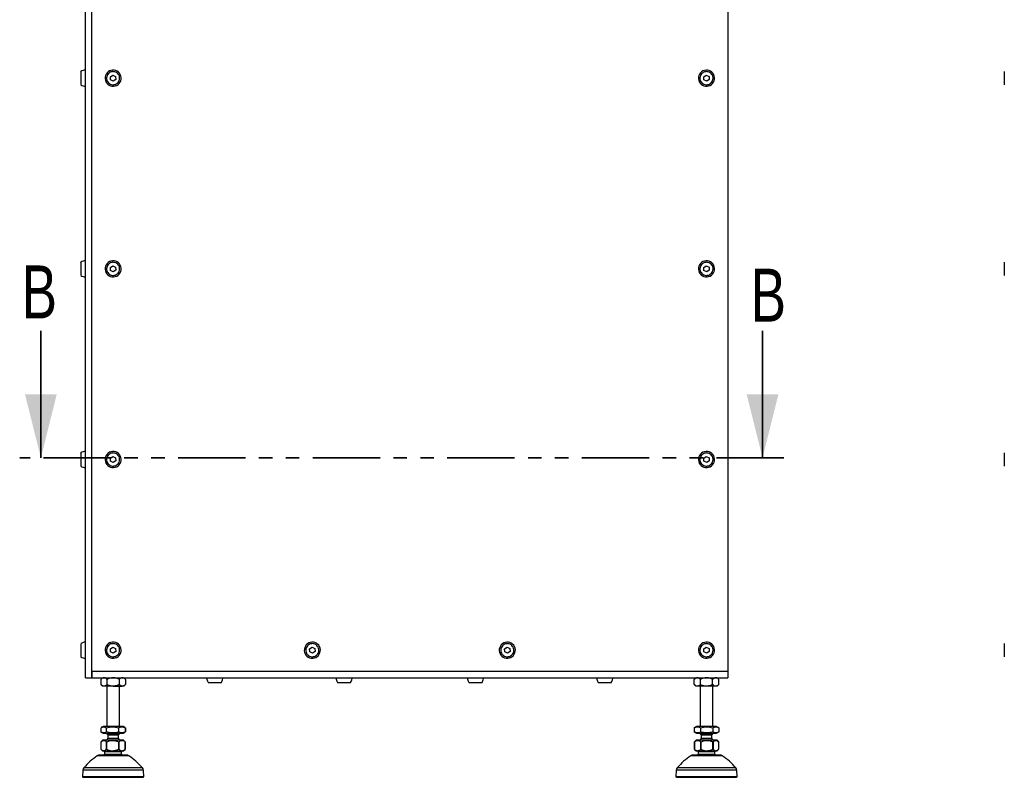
# Model space of a CAD drawing. Header units: millimetres. Extents: x 5 to 594, y 5 to 415.
# Tile 8 of 42: x 140 to 233, y 129 to 200. Entities that reach past the tile are written whole.
import ezdxf

# ---------------------------------------------------------------- set-up
doc = ezdxf.new("R2010")
doc.units = ezdxf.units.MM
doc.linetypes.add('PHANTOM', pattern=[12.7, 6.35, -1.27, 1.27, -1.27, 1.27, -1.27])
doc.layers.add('TRAIT-FORT', color=4, linetype='Continuous', lineweight=25)
doc.styles.add('SLDTEXTSTYLE0', font='TXT', dxfattribs={"width": 0.75})

msp = doc.modelspace()

# ---------------------------------------------------------------- linework, layer by layer
at = {"color": 7, "linetype": 'Continuous', "lineweight": 35}
for p, q in [((141.6975, 170.672), (141.6975, 158.672)), ((209.8014, 170.672), (209.8014, 158.672))]:
    msp.add_line(p, q, dxfattribs=at)
at = {"color": 7, "linetype": 'PHANTOM', "lineweight": 35}
msp.add_line((211.8014, 158.672), (139.6975, 158.672), dxfattribs=at)
at = {"color": 7, "linetype": 'Continuous', "lineweight": 35}
for points in [[(141.6975, 158.672), (143.1975, 164.672), (140.1975, 164.672)], [(209.8014, 158.672), (211.3014, 164.672), (208.3014, 164.672)]]:
    msp.add_solid(points, dxfattribs=at)
at = {"layer": 'TRAIT-FORT', "color": 4, "linetype": 'Continuous', "lineweight": 25}
for p, q in [((145.9129, 137.9121), (145.9129, 271.1121)), ((146.5129, 137.9121), (146.5129, 271.1121)), ((146.5129, 138.5121), (146.5129, 270.5121)), ((206.5129, 270.5121), (206.5129, 138.5121)), ((148.2542, 194.6403), (148.4946, 194.8002)), ((148.2725, 194.3522), (148.2542, 194.6403)), ((148.5312, 194.224), (148.2725, 194.3522)), ((148.4946, 194.8002), (148.7532, 194.672)), ((148.7715, 194.3839), (148.5312, 194.224)), ((148.7532, 194.672), (148.7715, 194.3839)), ((204.2542, 194.6403), (204.4946, 194.8002)), ((204.2725, 194.3522), (204.2542, 194.6403)), ((204.5312, 194.224), (204.2725, 194.3522)), ((204.4946, 194.8002), (204.7532, 194.672)), ((204.7715, 194.3839), (204.5312, 194.224)), ((204.7532, 194.672), (204.7715, 194.3839)), ((148.2542, 176.6403), (148.4946, 176.8002)), ((148.2725, 176.3522), (148.2542, 176.6403)), ((148.4946, 176.8002), (148.7532, 176.672)), ((148.7532, 176.672), (148.7715, 176.3839)), ((204.2542, 176.6403), (204.4946, 176.8002)), ((204.2725, 176.3522), (204.2542, 176.6403)), ((204.4946, 176.8002), (204.7532, 176.672)), ((204.7532, 176.672), (204.7715, 176.3839)), ((148.5312, 176.224), (148.2725, 176.3522)), ((148.7715, 176.3839), (148.5312, 176.224)), ((204.5312, 176.224), (204.2725, 176.3522)), ((204.7715, 176.3839), (204.5312, 176.224)), ((148.2542, 158.6403), (148.4946, 158.8002)), ((148.2725, 158.3522), (148.2542, 158.6403)), ((148.5312, 158.224), (148.2725, 158.3522)), ((148.4946, 158.8002), (148.7532, 158.672)), ((148.7715, 158.3839), (148.5312, 158.224)), ((148.7532, 158.672), (148.7715, 158.3839)), ((204.2542, 158.6403), (204.4946, 158.8002)), ((204.2725, 158.3522), (204.2542, 158.6403)), ((204.5312, 158.224), (204.2725, 158.3522)), ((204.4946, 158.8002), (204.7532, 158.672)), ((204.7715, 158.3839), (204.5312, 158.224)), ((204.7532, 158.672), (204.7715, 158.3839)), ((148.2542, 140.6403), (148.4946, 140.8002)), ((148.2725, 140.3522), (148.2542, 140.6403)), ((148.5312, 140.224), (148.2725, 140.3522)), ((148.4946, 140.8002), (148.7532, 140.672)), ((148.7715, 140.3839), (148.5312, 140.224)), ((148.7532, 140.672), (148.7715, 140.3839)), ((167.0542, 140.6403), (167.2946, 140.8002)), ((167.0725, 140.3522), (167.0542, 140.6403)), ((167.3312, 140.224), (167.0725, 140.3522)), ((167.2946, 140.8002), (167.5532, 140.672)), ((167.5715, 140.3839), (167.3312, 140.224)), ((167.5532, 140.672), (167.5715, 140.3839)), ((185.4542, 140.6403), (185.6946, 140.8002)), ((185.4725, 140.3522), (185.4542, 140.6403)), ((185.7312, 140.224), (185.4725, 140.3522)), ((185.6946, 140.8002), (185.9532, 140.672)), ((185.9715, 140.3839), (185.7312, 140.224)), ((185.9532, 140.672), (185.9715, 140.3839)), ((204.2542, 140.6403), (204.4946, 140.8002)), ((204.2725, 140.3522), (204.2542, 140.6403)), ((204.5312, 140.224), (204.2725, 140.3522)), ((204.4946, 140.8002), (204.7532, 140.672)), ((204.7715, 140.3839), (204.5312, 140.224)), ((204.7532, 140.672), (204.7715, 140.3839)), ((206.5129, 138.5121), (146.5129, 138.5121)), ((146.5129, 138.5121), (146.5129, 137.9121)), ((206.5129, 138.5121), (206.5129, 137.9121)), ((145.9129, 137.9121), (146.5129, 137.9121)), ((146.5129, 137.9121), (206.5129, 137.9121)), ((147.5129, 137.9121), (147.3582, 137.7574)), ((147.3582, 137.7574), (147.3582, 137.2668)), ((147.9355, 137.7574), (147.9355, 137.2668)), ((149.0902, 137.7574), (149.0902, 137.2668)), ((149.6676, 137.7574), (149.5129, 137.9121)), ((149.6676, 137.7574), (149.6676, 137.2668)), ((203.5129, 137.9121), (203.3582, 137.7574)), ((203.3582, 137.2668), (203.3582, 137.7574)), ((203.9355, 137.2668), (203.9355, 137.7574)), ((205.0902, 137.2668), (205.0902, 137.7574)), ((205.6676, 137.7574), (205.5129, 137.9121)), ((205.6676, 137.2668), (205.6676, 137.7574)), ((147.3582, 137.2668), (147.5129, 137.1121)), ((147.6468, 137.1121), (147.5129, 137.1121)), ((148.5129, 137.1121), (147.6468, 137.1121)), ((147.9129, 137.1121), (147.9129, 133.3121)), ((148.5129, 137.1121), (149.3789, 137.1121)), ((149.1129, 133.3121), (149.1129, 137.1121)), ((149.5129, 137.1121), (149.3789, 137.1121)), ((149.5129, 137.1121), (149.6676, 137.2668)), ((157.4973, 137.4721), (158.7319, 137.4721)), ((169.6973, 137.4721), (170.9319, 137.4721)), ((182.0973, 137.4721), (183.3319, 137.4721)), ((194.2973, 137.4721), (195.5319, 137.4721)), ((203.3582, 137.2668), (203.5129, 137.1121)), ((203.6468, 137.1121), (203.5129, 137.1121)), ((204.5129, 137.1121), (203.6468, 137.1121)), ((203.9129, 137.1121), (203.9129, 133.3121)), ((205.3789, 137.1121), (204.5129, 137.1121)), ((205.1129, 133.3121), (205.1129, 137.1121)), ((205.5129, 137.1121), (205.3789, 137.1121)), ((205.5129, 137.1121), (205.6676, 137.2668)), ((147.3582, 133.1939), (147.3582, 132.7903)), ((147.3612, 133.1939), (147.3612, 132.7903)), ((147.5629, 133.3121), (147.3964, 133.216)), ((149.2987, 133.3121), (147.5629, 133.3121)), ((147.864, 133.1939), (147.864, 132.7903)), ((149.0157, 133.1939), (149.0157, 132.7903)), ((149.4629, 133.3121), (149.2987, 133.3121)), ((149.6293, 133.216), (149.4629, 133.3121)), ((149.6645, 133.1939), (149.6242, 133.2072)), ((149.6645, 133.1939), (149.6645, 132.7903)), ((149.6675, 133.1939), (149.6675, 132.7903)), ((203.5629, 133.3121), (203.3525, 133.1907)), ((203.3582, 133.1939), (203.3582, 132.7903)), ((204.5242, 133.3121), (203.5629, 133.3121)), ((203.9474, 133.1939), (203.9474, 132.7903)), ((205.4629, 133.3121), (204.5242, 133.3121)), ((205.1021, 133.1939), (205.1021, 132.7903)), ((205.6607, 133.1979), (205.4629, 133.3121)), ((205.6675, 133.1939), (205.6675, 132.7903)), ((147.3649, 132.7864), (147.3975, 132.7676)), ((147.5229, 132.0121), (147.3848, 131.8741)), ((147.3975, 132.7676), (147.5629, 132.6721)), ((149.5029, 132.0121), (147.5229, 132.0121)), ((147.5629, 132.6721), (149.4629, 132.6721)), ((147.9129, 132.6721), (147.9129, 132.6121)), ((147.9129, 132.6121), (148.0129, 132.5121)), ((147.9129, 132.6121), (149.1129, 132.6121)), ((148.0129, 132.5121), (148.0129, 132.2121)), ((148.0129, 132.5121), (148.0696, 132.5121)), ((148.0129, 132.2121), (148.0696, 132.2121)), ((148.0696, 132.5121), (149.0129, 132.5121)), ((148.0696, 132.2121), (149.0129, 132.2121)), ((149.0129, 132.5121), (149.1129, 132.6121)), ((149.0129, 132.2121), (149.0129, 132.5121)), ((149.1129, 132.6121), (149.1129, 132.6721)), ((149.4629, 132.6721), (149.6283, 132.7676)), ((149.6409, 131.8741), (149.5029, 132.0121)), ((149.624, 132.7749), (149.6645, 132.7903)), ((203.3649, 132.7864), (203.5629, 132.6721)), ((203.5229, 132.0121), (203.3848, 131.8741)), ((205.3905, 132.0121), (203.5229, 132.0121)), ((203.5629, 132.6721), (205.4629, 132.6721)), ((203.9129, 132.6721), (203.9129, 132.6121)), ((203.9129, 132.6121), (204.0129, 132.5121)), ((203.9129, 132.6121), (205.0447, 132.6121)), ((204.0129, 132.5121), (204.0129, 132.2121)), ((204.0129, 132.5121), (205.0129, 132.5121)), ((204.0129, 132.2121), (205.0129, 132.2121)), ((205.0129, 132.5121), (205.1129, 132.6121)), ((205.0129, 132.2121), (205.0129, 132.5121)), ((205.0447, 132.6121), (205.1129, 132.6121)), ((205.1129, 132.6121), (205.1129, 132.6721)), ((205.5029, 132.0121), (205.3905, 132.0121)), ((205.4629, 132.6721), (205.6729, 132.7934)), ((205.6409, 131.8741), (205.5029, 132.0121)), ((147.3636, 131.8521), (147.3636, 131.1721)), ((147.3848, 131.1502), (147.5229, 131.0121)), ((147.903, 131.8521), (147.8892, 131.8521)), ((147.8892, 131.1721), (147.8892, 131.8521)), ((147.903, 131.1721), (147.8892, 131.1721)), ((147.903, 131.8521), (147.903, 131.1721)), ((149.0523, 131.8521), (149.0378, 131.8521)), ((149.0378, 131.1721), (149.0378, 131.8521)), ((149.0378, 131.1721), (149.0523, 131.1721)), ((149.0523, 131.8521), (149.0523, 131.1721)), ((149.5029, 131.0121), (149.6409, 131.1502)), ((149.6621, 131.8521), (149.6355, 131.8756)), ((149.6621, 131.1721), (149.6355, 131.1486)), ((149.6621, 131.8521), (149.6614, 131.8521)), ((149.6614, 131.1721), (149.6614, 131.8521)), ((149.6621, 131.1721), (149.6614, 131.1721)), ((149.6621, 131.8521), (149.6621, 131.1721)), ((203.3902, 131.8749), (203.3636, 131.8521)), ((203.3643, 131.8521), (203.3636, 131.8521)), ((203.3636, 131.1721), (203.3636, 131.8521)), ((203.3903, 131.148), (203.3636, 131.1721)), ((203.3643, 131.1721), (203.3636, 131.1721)), ((203.3643, 131.8521), (203.3643, 131.1721)), ((203.3848, 131.1502), (203.5229, 131.0121)), ((203.988, 131.8521), (203.9734, 131.8521)), ((203.9734, 131.1721), (203.9734, 131.8521)), ((203.9734, 131.1721), (203.988, 131.1721)), ((203.988, 131.8521), (203.988, 131.1721)), ((205.1365, 131.8521), (205.1227, 131.8521)), ((205.1227, 131.1721), (205.1227, 131.8521)), ((205.1365, 131.1721), (205.1227, 131.1721)), ((205.1365, 131.8521), (205.1365, 131.1721)), ((205.5029, 131.0121), (205.6409, 131.1502)), ((205.6621, 131.1721), (205.6621, 131.8521)), ((150.0036, 130.5552), (147.0221, 130.5552)), ((149.1492, 130.5921), (147.1379, 130.5921)), ((147.5229, 131.0121), (147.6352, 131.0121)), ((147.6352, 131.0121), (149.5029, 131.0121)), ((147.7129, 130.7121), (147.6356, 130.5921)), ((147.7129, 130.9121), (147.7129, 130.7121)), ((149.3129, 130.9121), (147.7129, 130.9121)), ((147.7129, 130.7121), (149.3129, 130.7121)), ((149.8879, 130.5921), (149.1492, 130.5921)), ((149.3129, 130.7121), (149.3129, 130.9121)), ((149.3901, 130.5921), (149.3129, 130.7121)), ((205.8344, 130.5552), (203.0221, 130.5552)), ((203.8766, 130.5921), (203.1379, 130.5921)), ((203.5229, 131.0121), (205.5029, 131.0121)), ((203.7129, 130.7121), (203.6356, 130.5921)), ((203.7129, 130.9121), (203.7129, 130.7121)), ((205.3129, 130.9121), (203.7129, 130.9121)), ((203.7129, 130.7121), (205.222, 130.7121)), ((205.8879, 130.5921), (203.8766, 130.5921)), ((205.222, 130.7121), (205.3129, 130.7121)), ((205.3129, 130.7121), (205.3129, 130.9121)), ((205.3901, 130.5921), (205.3129, 130.7121)), ((206.0036, 130.5552), (205.8344, 130.5552)), ((145.6475, 129.1724), (145.616, 128.572)), ((151.3783, 129.1724), (145.6475, 129.1724)), ((149.792, 129.4182), (145.7488, 129.4182)), ((151.2769, 129.4182), (149.792, 129.4182)), ((151.4097, 128.572), (151.3783, 129.1724)), ((201.6475, 129.1724), (201.616, 128.572)), ((207.053, 129.1724), (201.6475, 129.1724)), ((203.2338, 129.4182), (201.7488, 129.4182)), ((207.2769, 129.4182), (203.2338, 129.4182)), ((207.3783, 129.1724), (207.053, 129.1724)), ((207.4097, 128.572), (207.3783, 129.1724)), ((145.616, 128.572), (145.67, 128.5121)), ((145.9448, 128.572), (145.616, 128.572)), ((145.67, 128.5121), (145.9927, 128.5121)), ((151.4097, 128.572), (145.9448, 128.572)), ((145.9927, 128.5121), (151.3558, 128.5121)), ((151.3558, 128.5121), (151.4097, 128.572)), ((201.616, 128.572), (201.6699, 128.5121)), ((207.4097, 128.572), (201.616, 128.572)), ((201.6699, 128.5121), (207.3558, 128.5121)), ((207.3558, 128.5121), (207.4097, 128.572))]:
    msp.add_line(p, q, dxfattribs=at)
for centre, radius, start, end in [((145.9129, 194.5121), 0.76, 89.999921, 125.724449), ((148.5129, 194.5121), 0.76, 93.635738, 273.635738), ((148.5129, 194.5121), 0.76, 273.635738, 93.635738), ((204.5129, 194.5121), 0.76, 93.635738, 273.635738), ((204.5129, 194.5121), 0.76, 273.635738, 93.635738), ((145.9129, 194.5121), 0.76, 234.286824, 270.000542), ((145.9129, 176.5121), 0.76, 89.999921, 125.724449), ((148.5129, 176.5121), 0.76, 93.635738, 273.635738), ((148.5129, 176.5121), 0.76, 273.635738, 93.635738), ((204.5129, 176.5121), 0.76, 93.635738, 273.635738), ((204.5129, 176.5121), 0.76, 273.635738, 93.635738), ((145.9129, 176.5121), 0.76, 234.287961, 269.999405), ((145.9129, 158.5121), 0.76, 89.999921, 125.724449), ((148.5129, 158.5121), 0.76, 93.635738, 273.635738), ((148.5129, 158.5121), 0.76, 273.635738, 93.635738), ((204.5129, 158.5121), 0.76, 93.635738, 273.635738), ((204.5129, 158.5121), 0.76, 273.635738, 93.635738), ((145.9129, 158.5121), 0.76, 234.287846, 269.99952), ((145.9129, 140.5121), 0.76, 90.000348, 125.723324), ((148.5129, 140.5121), 0.76, 93.635738, 273.635738), ((148.5129, 140.5121), 0.76, 273.635738, 93.635738), ((167.3129, 140.5121), 0.76, 93.635738, 273.635738), ((167.3129, 140.5121), 0.76, 273.635738, 93.635738), ((185.7129, 140.5121), 0.76, 93.635738, 273.635738), ((185.7129, 140.5121), 0.76, 273.635738, 93.635738), ((204.5129, 140.5121), 0.76, 93.635738, 273.635738), ((204.5129, 140.5121), 0.76, 273.635738, 93.635738), ((145.9129, 140.5121), 0.76, 234.287393, 269.999974), ((147.8129, 132.2121), 0.2, 270, 0), ((149.2129, 132.2121), 0.2, 180, 270), ((203.8129, 132.2121), 0.2, 270, 0), ((205.2129, 132.2121), 0.2, 180, 270), ((151.4429, 124.3232), 7.6408, 125.350641, 138.178576), ((147.1379, 130.3921), 0.2, 90, 125.350641), ((147.6129, 130.9121), 0.1, 0, 90), ((149.4129, 130.9121), 0.1, 90, 180), ((149.8879, 130.3921), 0.2, 54.649359, 90), ((145.5828, 124.3232), 7.6408, 41.821424, 54.649359), ((207.4429, 124.3232), 7.6408, 125.350641, 138.178576), ((203.1379, 130.3921), 0.2, 90, 125.350641), ((203.6129, 130.9121), 0.1, 0, 90), ((205.4129, 130.9121), 0.1, 90, 180), ((205.8879, 130.3921), 0.2, 54.649359, 90), ((201.5828, 124.3232), 7.6408, 41.821424, 54.649359), ((146.0469, 129.1515), 0.4, 138.178576, 177), ((150.9788, 129.1515), 0.4, 3, 41.821424), ((202.0469, 129.1515), 0.4, 138.178576, 177), ((206.9788, 129.1515), 0.4, 3, 41.821424)]:
    msp.add_arc(centre, radius, start, end, dxfattribs=at)
for points, knots in [([(145.4729, 195.1238), (145.4729, 195.126), (145.4729, 195.1345), (145.4729, 195.077), (145.4729, 194.9573), (145.4729, 194.7828), (145.4729, 194.6252), (145.4729, 194.4649), (145.4729, 194.3034), (145.4729, 194.1174), (145.4729, 193.9785), (145.4729, 193.8999), (145.4729, 193.9003), (145.4729, 193.9004)], [0, 0, 0, 0, 0.03707434, 0.14448589, 0.25189835, 0.35930736, 0.4667212, 0.50038143, 0.60779294, 0.71520458, 0.82261779, 0.93002957, 1, 1, 1, 1]), ([(148.4736, 195.1305), (148.5435, 195.1281), (148.6835, 195.1233), (148.8754, 195.0285), (149.0261, 194.8804), (149.119, 194.6895), (149.1435, 194.4789), (149.097, 194.272), (148.9846, 194.0922), (148.8191, 193.9597), (148.6644, 193.9056), (148.5049, 193.887), (148.3419, 193.9041), (148.1504, 193.9949), (147.9996, 194.1441), (147.9068, 194.3347), (147.8822, 194.5453), (147.9287, 194.7522), (148.0411, 194.9321), (148.2066, 195.0641), (148.3612, 195.1197), (148.4519, 195.1285), (148.4736, 195.1305)], [0, 0, 0, 0, 0.0536861, 0.1073724, 0.1610592, 0.2147448, 0.268432, 0.3221179, 0.3758037, 0.4294898, 0.4831758, 0.5, 0.5536862, 0.6073725, 0.6610582, 0.7147453, 0.7684309, 0.8221168, 0.8758039, 0.92949, 0.9831761, 1, 1, 1, 1]), ([(204.4736, 195.1305), (204.5435, 195.1281), (204.6835, 195.1233), (204.8754, 195.0284), (205.0261, 194.8804), (205.119, 194.6895), (205.1435, 194.4789), (205.097, 194.272), (204.9846, 194.0922), (204.8191, 193.9597), (204.6644, 193.9056), (204.5049, 193.887), (204.3419, 193.9041), (204.1504, 193.9949), (203.9996, 194.1441), (203.9068, 194.3347), (203.8822, 194.5453), (203.9287, 194.7522), (204.0411, 194.9321), (204.2066, 195.0641), (204.3612, 195.1197), (204.4519, 195.1285), (204.4736, 195.1305)], [0, 0, 0, 0, 0.0536857, 0.1073711, 0.1610582, 0.2147442, 0.2684312, 0.3221169, 0.3758028, 0.4294889, 0.4831749, 0.4999994, 0.5536852, 0.607372, 0.6610581, 0.7147447, 0.7684304, 0.8221164, 0.8758037, 0.9294897, 0.9831758, 1, 1, 1, 1]), ([(232.6156, 195.131), (232.6156, 195.131), (232.6156, 195.1312), (232.6156, 195.0928), (232.6156, 194.9795), (232.6156, 194.8122), (232.6156, 194.6114), (232.6156, 194.3993), (232.6156, 194.2001), (232.6156, 194.0356), (232.6156, 193.9265), (232.6156, 193.8915), (232.6156, 193.8931), (232.6156, 193.8933)], [0, 0, 0, 0, 0.0202516, 0.127624, 0.234996, 0.3423679, 0.4497415, 0.557113, 0.6644867, 0.7718582, 0.8792312, 0.9866036, 1, 1, 1, 1]), ([(145.4729, 177.1238), (145.4729, 177.126), (145.4729, 177.1345), (145.4729, 177.077), (145.4729, 176.9573), (145.4729, 176.7828), (145.4729, 176.6252), (145.4729, 176.4649), (145.4729, 176.3034), (145.4729, 176.1174), (145.4729, 175.9785), (145.4729, 175.8999), (145.4729, 175.9003), (145.4729, 175.9004)], [0, 0, 0, 0, 0.0370744, 0.1444858, 0.2518998, 0.3593086, 0.4667222, 0.5003824, 0.6077937, 0.7152051, 0.8226181, 0.9300297, 1, 1, 1, 1]), ([(148.4736, 177.1305), (148.5435, 177.1281), (148.6835, 177.1233), (148.8754, 177.0284), (149.0261, 176.8804), (149.119, 176.6895), (149.1435, 176.4789), (149.097, 176.272), (148.9846, 176.0922), (148.8191, 175.9597), (148.6644, 175.9056), (148.5049, 175.887), (148.3419, 175.9041), (148.1504, 175.9949), (147.9996, 176.1441), (147.9068, 176.3347), (147.8822, 176.5453), (147.9287, 176.7522), (148.0411, 176.9321), (148.2066, 177.0641), (148.3612, 177.1197), (148.4519, 177.1285), (148.4736, 177.1305)], [0, 0, 0, 0, 0.0536861, 0.1073725, 0.1610592, 0.2147449, 0.2684306, 0.322118, 0.3758038, 0.4294899, 0.483176, 0.4999999, 0.5536861, 0.6073724, 0.6610581, 0.7147452, 0.7684308, 0.8221168, 0.8758039, 0.9294899, 0.983176, 1, 1, 1, 1]), ([(204.4736, 177.1305), (204.5435, 177.1281), (204.6835, 177.1233), (204.8754, 177.0284), (205.0261, 176.8804), (205.119, 176.6895), (205.1435, 176.4789), (205.097, 176.272), (204.9846, 176.0922), (204.8191, 175.9597), (204.6644, 175.9056), (204.5049, 175.887), (204.3419, 175.9041), (204.1504, 175.9949), (203.9996, 176.1441), (203.9068, 176.3347), (203.8822, 176.5453), (203.9287, 176.7522), (204.0411, 176.9321), (204.2066, 177.0641), (204.3612, 177.1197), (204.4519, 177.1285), (204.4736, 177.1305)], [0, 0, 0, 0, 0.0536857, 0.1073711, 0.1610583, 0.2147442, 0.2684298, 0.322117, 0.3758029, 0.429489, 0.4831751, 0.4999993, 0.5536851, 0.6073719, 0.6610579, 0.7147446, 0.7684303, 0.8221164, 0.8758036, 0.9294897, 0.9831758, 1, 1, 1, 1]), ([(232.6156, 177.131), (232.6156, 177.131), (232.6156, 177.1312), (232.6156, 177.0928), (232.6156, 176.9795), (232.6156, 176.8122), (232.6156, 176.6114), (232.6156, 176.3993), (232.6156, 176.2001), (232.6156, 176.0356), (232.6156, 175.9265), (232.6156, 175.8915), (232.6156, 175.8931), (232.6156, 175.8933)], [0, 0, 0, 0, 0.0202516, 0.127624, 0.234996, 0.3423679, 0.4497415, 0.557113, 0.6644867, 0.7718582, 0.8792312, 0.9866036, 1, 1, 1, 1]), ([(145.4729, 159.1238), (145.4729, 159.126), (145.4729, 159.1345), (145.4729, 159.077), (145.4729, 158.9573), (145.4729, 158.7828), (145.4729, 158.6252), (145.4729, 158.4649), (145.4729, 158.3034), (145.4729, 158.1174), (145.4729, 157.9785), (145.4729, 157.8999), (145.4729, 157.9003), (145.4729, 157.9004)], [0, 0, 0, 0, 0.0370745, 0.144486, 0.2519002, 0.3593091, 0.4667229, 0.5003831, 0.6077931, 0.7152046, 0.8226178, 0.9300295, 1, 1, 1, 1]), ([(148.4736, 159.1305), (148.5435, 159.1281), (148.6835, 159.1233), (148.8754, 159.0284), (149.0261, 158.8804), (149.119, 158.6895), (149.1435, 158.4789), (149.097, 158.272), (148.9846, 158.0922), (148.8191, 157.9597), (148.6644, 157.9056), (148.5049, 157.887), (148.3419, 157.9041), (148.1504, 157.9949), (147.9996, 158.1441), (147.9068, 158.3347), (147.8822, 158.5453), (147.9287, 158.7522), (148.0411, 158.9321), (148.2066, 159.0641), (148.3612, 159.1197), (148.4519, 159.1285), (148.4736, 159.1305)], [0, 0, 0, 0, 0.0536861, 0.1073724, 0.1610592, 0.2147449, 0.2684313, 0.3221172, 0.3758037, 0.4294898, 0.4831758, 0.4999999, 0.5536861, 0.6073724, 0.6610586, 0.714745, 0.7684307, 0.8221181, 0.8758039, 0.92949, 0.983176, 1, 1, 1, 1]), ([(204.4736, 159.1305), (204.5435, 159.1281), (204.6835, 159.1233), (204.8754, 159.0284), (205.0261, 158.8804), (205.119, 158.6895), (205.1435, 158.4789), (205.097, 158.272), (204.9846, 158.0922), (204.8191, 157.9597), (204.6644, 157.9056), (204.5049, 157.887), (204.3419, 157.9041), (204.1504, 157.9949), (203.9996, 158.1441), (203.9068, 158.3347), (203.8822, 158.5453), (203.9287, 158.7522), (204.0411, 158.9321), (204.2066, 159.0641), (204.3612, 159.1197), (204.4519, 159.1285), (204.4736, 159.1305)], [0, 0, 0, 0, 0.0536857, 0.1073711, 0.1610583, 0.2147442, 0.2684305, 0.3221162, 0.3758028, 0.4294889, 0.4831749, 0.4999993, 0.5536851, 0.6073719, 0.6610585, 0.7147444, 0.7684302, 0.8221177, 0.8758036, 0.9294897, 0.9831758, 1, 1, 1, 1]), ([(232.6156, 159.131), (232.6156, 159.131), (232.6156, 159.1312), (232.6156, 159.0928), (232.6156, 158.9795), (232.6156, 158.8122), (232.6156, 158.6114), (232.6156, 158.3993), (232.6156, 158.2001), (232.6156, 158.0356), (232.6156, 157.9265), (232.6156, 157.8915), (232.6156, 157.8931), (232.6156, 157.8933)], [0, 0, 0, 0, 0.0202517, 0.1276242, 0.2349963, 0.3423683, 0.4497419, 0.5571136, 0.6644859, 0.7718588, 0.879231, 0.9866035, 1, 1, 1, 1]), ([(145.4729, 141.1239), (145.4729, 141.126), (145.4729, 141.1345), (145.4729, 141.077), (145.4729, 140.9573), (145.4729, 140.7828), (145.4729, 140.6252), (145.4729, 140.4649), (145.4729, 140.3034), (145.4729, 140.1174), (145.4729, 139.9785), (145.4729, 139.8999), (145.4729, 139.9003), (145.4729, 139.9004)], [0, 0, 0, 0, 0.0370744, 0.1444859, 0.2518991, 0.3593093, 0.4667216, 0.5003818, 0.6077932, 0.7152047, 0.8226179, 0.9300295, 1, 1, 1, 1]), ([(148.4736, 141.1305), (148.5435, 141.1281), (148.6835, 141.1233), (148.8754, 141.0284), (149.0261, 140.8804), (149.119, 140.6895), (149.1435, 140.4789), (149.097, 140.272), (148.9846, 140.0922), (148.8191, 139.9597), (148.6644, 139.9056), (148.5049, 139.887), (148.3419, 139.9041), (148.1504, 139.9949), (147.9996, 140.1441), (147.9068, 140.3347), (147.8822, 140.5453), (147.9287, 140.7522), (148.0411, 140.9321), (148.2066, 141.0641), (148.3612, 141.1197), (148.4519, 141.1285), (148.4736, 141.1305)], [0, 0, 0, 0, 0.0536862, 0.1073725, 0.1610588, 0.2147452, 0.2684308, 0.3221175, 0.3758033, 0.4294899, 0.483176, 0.4999999, 0.5536862, 0.6073722, 0.6610584, 0.7147448, 0.7684312, 0.8221171, 0.8758036, 0.9294897, 0.983176, 1, 1, 1, 1]), ([(167.2736, 141.1305), (167.3435, 141.1281), (167.4835, 141.1233), (167.6754, 141.0284), (167.8261, 140.8804), (167.919, 140.6895), (167.9435, 140.4789), (167.897, 140.272), (167.7846, 140.0922), (167.6191, 139.9597), (167.4644, 139.9056), (167.3049, 139.887), (167.1419, 139.9041), (166.9504, 139.9949), (166.7996, 140.1441), (166.7068, 140.3347), (166.6822, 140.5453), (166.7287, 140.7522), (166.8411, 140.9321), (167.0066, 141.0641), (167.1612, 141.1197), (167.2519, 141.1285), (167.2736, 141.1305)], [0, 0, 0, 0, 0.0536862, 0.1073723, 0.1610587, 0.214745, 0.2684307, 0.3221173, 0.3758031, 0.4294897, 0.4831757, 0.5, 0.5536862, 0.607372, 0.6610584, 0.7147447, 0.7684311, 0.822117, 0.8758036, 0.9294895, 0.9831761, 1, 1, 1, 1]), ([(185.6736, 141.1305), (185.7435, 141.1281), (185.8835, 141.1233), (186.0754, 141.0284), (186.2261, 140.8804), (186.319, 140.6895), (186.3435, 140.4789), (186.297, 140.272), (186.1846, 140.0922), (186.0191, 139.9597), (185.8644, 139.9056), (185.7049, 139.887), (185.5419, 139.9041), (185.3504, 139.9949), (185.1996, 140.1441), (185.1068, 140.3347), (185.0822, 140.5453), (185.1287, 140.7522), (185.2411, 140.9321), (185.4066, 141.0641), (185.5612, 141.1197), (185.6519, 141.1285), (185.6736, 141.1305)], [0, 0, 0, 0, 0.0536859, 0.1073727, 0.1610588, 0.2147452, 0.2684309, 0.3221175, 0.3758035, 0.4294901, 0.4831762, 0.4999997, 0.5536864, 0.6073722, 0.6610583, 0.7147446, 0.7684311, 0.822117, 0.8758033, 0.9294894, 0.9831757, 1, 1, 1, 1]), ([(204.4736, 141.1305), (204.5435, 141.1281), (204.6835, 141.1233), (204.8754, 141.0284), (205.0261, 140.8804), (205.119, 140.6895), (205.1435, 140.4789), (205.097, 140.272), (204.9846, 140.0922), (204.8191, 139.9597), (204.6644, 139.9056), (204.5049, 139.887), (204.3419, 139.9041), (204.1504, 139.9949), (203.9996, 140.1441), (203.9068, 140.3347), (203.8822, 140.5453), (203.9287, 140.7522), (204.0411, 140.9321), (204.2066, 141.0641), (204.3612, 141.1197), (204.4519, 141.1285), (204.4736, 141.1305)], [0, 0, 0, 0, 0.0536858, 0.1073712, 0.1610579, 0.2147445, 0.26843, 0.3221165, 0.3758025, 0.429489, 0.4831751, 0.4999993, 0.5536851, 0.6073716, 0.6610582, 0.7147442, 0.7684307, 0.8221168, 0.8758034, 0.9294895, 0.9831758, 1, 1, 1, 1]), ([(232.6156, 141.131), (232.6156, 141.131), (232.6156, 141.1312), (232.6156, 141.0928), (232.6156, 140.9795), (232.6156, 140.8122), (232.6156, 140.6114), (232.6156, 140.3993), (232.6156, 140.2001), (232.6156, 140.0356), (232.6156, 139.9265), (232.6156, 139.8915), (232.6156, 139.8931), (232.6156, 139.8933)], [0, 0, 0, 0, 0.0202516, 0.127624, 0.2349969, 0.3423688, 0.4497409, 0.557114, 0.6644862, 0.771859, 0.8792311, 0.9866035, 1, 1, 1, 1]), ([(147.6468, 137.9121), (147.596, 137.9032), (147.4953, 137.8854), (147.4036, 137.7999), (147.3582, 137.7574)], [0, 0, 0, 0, 0.5039932, 1, 1, 1, 1]), ([(147.9355, 137.7574), (147.896, 137.7936), (147.8156, 137.8671), (147.7159, 137.9089), (147.6589, 137.9116), (147.6468, 137.9121)], [0, 0, 0, 0, 0.4323754, 0.8795458, 1, 1, 1, 1]), ([(148.5129, 137.9121), (148.4996, 137.912), (148.3386, 137.9099), (148.1392, 137.8551), (147.9708, 137.7743), (147.9355, 137.7574)], [0, 0, 0, 0, 0.0660926, 0.8042688, 1, 1, 1, 1]), ([(149.0902, 137.7574), (149.0223, 137.7898), (148.8404, 137.8766), (148.6391, 137.8984), (148.5129, 137.9121)], [0, 0, 0, 0, 0.37302347, 1, 1, 1, 1]), ([(149.3789, 137.9121), (149.3281, 137.9032), (149.2273, 137.8854), (149.1357, 137.7999), (149.0902, 137.7574)], [0, 0, 0, 0, 0.5040014, 1, 1, 1, 1]), ([(149.6676, 137.7574), (149.628, 137.7936), (149.5476, 137.8671), (149.448, 137.9089), (149.391, 137.9116), (149.3789, 137.9121)], [0, 0, 0, 0, 0.4323836, 0.8795543, 1, 1, 1, 1]), ([(157.3529, 137.9121), (157.3557, 137.8642), (157.3621, 137.7579), (157.4078, 137.6045), (157.4708, 137.5152), (157.5, 137.4738)], [0, 0, 0, 0, 0.3058421, 0.6787163, 1, 1, 1, 1]), ([(158.7276, 137.4764), (158.7575, 137.5196), (158.8298, 137.6243), (158.8678, 137.78), (158.8718, 137.8831), (158.8729, 137.9121)], [0, 0, 0, 0, 0.336112, 0.8133951, 1, 1, 1, 1]), ([(169.5529, 137.9121), (169.5557, 137.8642), (169.5621, 137.7579), (169.6078, 137.6045), (169.6708, 137.5152), (169.7, 137.4738)], [0, 0, 0, 0, 0.3058424, 0.6787162, 1, 1, 1, 1]), ([(170.9276, 137.4764), (170.9575, 137.5196), (171.0298, 137.6243), (171.0678, 137.78), (171.0718, 137.8831), (171.0729, 137.9121)], [0, 0, 0, 0, 0.3361126, 0.8133953, 1, 1, 1, 1]), ([(181.9529, 137.9121), (181.9557, 137.8642), (181.9621, 137.7579), (182.0078, 137.6045), (182.0708, 137.5152), (182.1, 137.4738)], [0, 0, 0, 0, 0.30584241, 0.67871757, 1, 1, 1, 1]), ([(183.3276, 137.4764), (183.3575, 137.5196), (183.4298, 137.6243), (183.4678, 137.78), (183.4718, 137.8831), (183.4729, 137.9121)], [0, 0, 0, 0, 0.3361114, 0.813395, 1, 1, 1, 1]), ([(194.1529, 137.9121), (194.1557, 137.8642), (194.1621, 137.7579), (194.2078, 137.6045), (194.2708, 137.5152), (194.3, 137.4738)], [0, 0, 0, 0, 0.3058424, 0.6787149, 1, 1, 1, 1]), ([(195.5276, 137.4764), (195.5575, 137.5196), (195.6298, 137.6243), (195.6678, 137.78), (195.6718, 137.8831), (195.6729, 137.9121)], [0, 0, 0, 0, 0.3361137, 0.8133956, 1, 1, 1, 1]), ([(203.6468, 137.9121), (203.596, 137.9032), (203.4953, 137.8854), (203.4036, 137.7999), (203.3582, 137.7574)], [0, 0, 0, 0, 0.5039931, 1, 1, 1, 1]), ([(203.9355, 137.7574), (203.896, 137.7936), (203.8156, 137.8671), (203.7159, 137.9089), (203.6589, 137.9116), (203.6468, 137.9121)], [0, 0, 0, 0, 0.4323758, 0.8795425, 1, 1, 1, 1]), ([(204.5129, 137.9121), (204.4996, 137.912), (204.3386, 137.9099), (204.1392, 137.8551), (203.9708, 137.7743), (203.9355, 137.7574)], [0, 0, 0, 0, 0.0660922, 0.804265, 1, 1, 1, 1]), ([(205.0902, 137.7574), (205.0224, 137.7898), (204.8404, 137.8766), (204.6391, 137.8984), (204.5129, 137.9121)], [0, 0, 0, 0, 0.3730246, 1, 1, 1, 1]), ([(205.3789, 137.9121), (205.3281, 137.9032), (205.2273, 137.8854), (205.1357, 137.7999), (205.0902, 137.7574)], [0, 0, 0, 0, 0.5040014, 1, 1, 1, 1]), ([(205.6676, 137.7574), (205.628, 137.7936), (205.5476, 137.8671), (205.4479, 137.9089), (205.391, 137.9116), (205.3789, 137.9121)], [0, 0, 0, 0, 0.4323841, 0.8795559, 1, 1, 1, 1]), ([(147.6468, 137.1121), (147.596, 137.1211), (147.4953, 137.1388), (147.4036, 137.2244), (147.3582, 137.2668)], [0, 0, 0, 0, 0.5039941, 1, 1, 1, 1]), ([(147.9355, 137.2668), (147.896, 137.2307), (147.8156, 137.1572), (147.7159, 137.1153), (147.6589, 137.1127), (147.6468, 137.1121)], [0, 0, 0, 0, 0.432374, 0.8795459, 1, 1, 1, 1]), ([(148.5129, 137.1121), (148.4996, 137.1123), (148.3386, 137.1143), (148.1392, 137.1692), (147.9708, 137.2499), (147.9355, 137.2668)], [0, 0, 0, 0, 0.0660928, 0.8042704, 1, 1, 1, 1]), ([(149.0902, 137.2668), (149.0223, 137.2344), (148.8404, 137.1477), (148.6391, 137.1258), (148.5129, 137.1121)], [0, 0, 0, 0, 0.3730238, 1, 1, 1, 1]), ([(149.3789, 137.1121), (149.3281, 137.1211), (149.2273, 137.1388), (149.1357, 137.2244), (149.0902, 137.2668)], [0, 0, 0, 0, 0.5040024, 1, 1, 1, 1]), ([(149.6676, 137.2668), (149.628, 137.2307), (149.5476, 137.1572), (149.448, 137.1153), (149.391, 137.1127), (149.3789, 137.1121)], [0, 0, 0, 0, 0.4323822, 0.8795544, 1, 1, 1, 1]), ([(203.6468, 137.1121), (203.596, 137.1211), (203.4953, 137.1388), (203.4036, 137.2244), (203.3582, 137.2668)], [0, 0, 0, 0, 0.5039941, 1, 1, 1, 1]), ([(203.9355, 137.2668), (203.896, 137.2307), (203.8156, 137.1572), (203.7159, 137.1153), (203.6589, 137.1127), (203.6468, 137.1121)], [0, 0, 0, 0, 0.4323744, 0.8795425, 1, 1, 1, 1]), ([(204.5129, 137.1121), (204.4996, 137.1123), (204.3386, 137.1143), (204.1392, 137.1692), (203.9708, 137.2499), (203.9355, 137.2668)], [0, 0, 0, 0, 0.0660924, 0.8042667, 1, 1, 1, 1]), ([(205.0902, 137.2668), (205.0224, 137.2344), (204.8404, 137.1477), (204.6391, 137.1258), (204.5129, 137.1121)], [0, 0, 0, 0, 0.3730249, 1, 1, 1, 1]), ([(205.3789, 137.1121), (205.3281, 137.1211), (205.2273, 137.1388), (205.1357, 137.2244), (205.0902, 137.2668)], [0, 0, 0, 0, 0.5040023, 1, 1, 1, 1]), ([(205.6676, 137.2668), (205.628, 137.2307), (205.5476, 137.1572), (205.4479, 137.1153), (205.391, 137.1127), (205.3789, 137.1121)], [0, 0, 0, 0, 0.43238264, 0.87955594, 1, 1, 1, 1]), ([(147.4015, 133.2072), (147.4779, 133.2458), (147.6325, 133.3238), (147.7863, 133.2375), (147.864, 133.1939)], [0, 0, 0, 0, 0.4943097, 1, 1, 1, 1]), ([(147.864, 133.1939), (148.0698, 133.2406), (148.4546, 133.3278), (148.8375, 133.2364), (149.0157, 133.1939)], [0, 0, 0, 0, 0.5347468, 1, 1, 1, 1]), ([(149.0157, 133.1939), (149.1238, 133.2386), (149.3401, 133.3279), (149.5563, 133.2386), (149.6645, 133.1939)], [0, 0, 0, 0, 0.5, 1, 1, 1, 1]), ([(203.3582, 133.1939), (203.4635, 133.2406), (203.6604, 133.3278), (203.8563, 133.2364), (203.9474, 133.1939)], [0, 0, 0, 0, 0.5347475, 1, 1, 1, 1]), ([(203.9474, 133.1939), (204.1399, 133.2386), (204.5248, 133.3279), (204.9096, 133.2386), (205.1021, 133.1939)], [0, 0, 0, 0, 0.4999974, 1, 1, 1, 1]), ([(205.1021, 133.1939), (205.2031, 133.2406), (205.392, 133.3278), (205.58, 133.2364), (205.6675, 133.1939)], [0, 0, 0, 0, 0.53474666, 1, 1, 1, 1]), ([(147.3636, 131.8521), (147.3997, 131.8874), (147.4731, 131.959), (147.61, 132.0186), (147.7555, 131.9817), (147.8488, 131.8913), (147.8892, 131.8521)], [0, 0, 0, 0, 0.21673603, 0.44079392, 0.75765773, 1, 1, 1, 1]), ([(147.864, 132.7903), (147.7742, 132.7422), (147.6197, 132.6595), (147.466, 132.7409), (147.4017, 132.7749)], [0, 0, 0, 0, 0.5816115, 1, 1, 1, 1]), ([(149.0157, 132.7903), (148.8099, 132.7437), (148.4251, 132.6565), (148.0422, 132.7478), (147.864, 132.7903)], [0, 0, 0, 0, 0.5347469, 1, 1, 1, 1]), ([(147.903, 131.8521), (147.9809, 131.8874), (148.1394, 131.959), (148.4349, 132.0186), (148.7491, 131.9817), (148.9505, 131.8913), (149.0378, 131.8521)], [0, 0, 0, 0, 0.216737, 0.4407947, 0.7576589, 1, 1, 1, 1]), ([(149.6645, 132.7903), (149.5563, 132.7456), (149.3401, 132.6563), (149.1238, 132.7456), (149.0157, 132.7903)], [0, 0, 0, 0, 0.49999999, 1, 1, 1, 1]), ([(149.0523, 131.8521), (149.0941, 131.8874), (149.1792, 131.959), (149.3378, 132.0186), (149.5065, 131.9817), (149.6146, 131.8913), (149.6614, 131.8521)], [0, 0, 0, 0, 0.2167358, 0.4407971, 0.7576605, 1, 1, 1, 1]), ([(203.9474, 132.7903), (203.8422, 132.7437), (203.6453, 132.6565), (203.4494, 132.7478), (203.3582, 132.7903)], [0, 0, 0, 0, 0.5347475, 1, 1, 1, 1]), ([(203.3643, 131.8521), (203.4061, 131.8874), (203.4912, 131.959), (203.6498, 132.0186), (203.8185, 131.9817), (203.9266, 131.8913), (203.9734, 131.8521)], [0, 0, 0, 0, 0.2167358, 0.4407925, 0.7576544, 1, 1, 1, 1]), ([(205.1021, 132.7903), (204.9096, 132.7456), (204.5248, 132.6563), (204.1399, 132.7456), (203.9474, 132.7903)], [0, 0, 0, 0, 0.5000026, 1, 1, 1, 1]), ([(203.988, 131.8521), (204.0659, 131.8874), (204.2244, 131.959), (204.5199, 132.0186), (204.8341, 131.9817), (205.0355, 131.8913), (205.1227, 131.8521)], [0, 0, 0, 0, 0.2167385, 0.4407929, 0.7576585, 1, 1, 1, 1]), ([(205.6675, 132.7903), (205.5665, 132.7437), (205.3775, 132.6565), (205.1895, 132.7478), (205.1021, 132.7903)], [0, 0, 0, 0, 0.5347442, 1, 1, 1, 1]), ([(205.1365, 131.8521), (205.1726, 131.8874), (205.246, 131.959), (205.3829, 132.0186), (205.5285, 131.9817), (205.6217, 131.8913), (205.6621, 131.8521)], [0, 0, 0, 0, 0.2167346, 0.4407937, 0.7576571, 1, 1, 1, 1]), ([(147.3636, 131.1721), (147.3997, 131.1369), (147.473, 131.0651), (147.5637, 131.0261), (147.6715, 131.0178), (147.7743, 131.0588), (147.8573, 131.1406), (147.8892, 131.1721)], [0, 0, 0, 0, 0.2166379, 0.4405939, 0.5003921, 0.8078631, 1, 1, 1, 1]), ([(147.903, 131.1721), (147.9809, 131.1369), (148.1394, 131.0652), (148.4349, 131.0057), (148.7491, 131.0425), (148.9505, 131.1329), (149.0378, 131.1721)], [0, 0, 0, 0, 0.2167373, 0.4407949, 0.7576591, 1, 1, 1, 1]), ([(149.0523, 131.1721), (149.0941, 131.1369), (149.1792, 131.0652), (149.3378, 131.0057), (149.5065, 131.0425), (149.6146, 131.1329), (149.6614, 131.1721)], [0, 0, 0, 0, 0.2167361, 0.4407973, 0.7576607, 1, 1, 1, 1]), ([(203.3643, 131.1721), (203.4061, 131.1369), (203.4912, 131.0652), (203.6498, 131.0057), (203.8185, 131.0425), (203.9266, 131.1329), (203.9734, 131.1721)], [0, 0, 0, 0, 0.2167362, 0.4407927, 0.7576546, 1, 1, 1, 1]), ([(203.988, 131.1721), (204.0659, 131.1369), (204.2244, 131.0652), (204.5199, 131.0057), (204.8341, 131.0425), (205.0355, 131.1329), (205.1227, 131.1721)], [0, 0, 0, 0, 0.21673888, 0.44079315, 0.75765861, 1, 1, 1, 1]), ([(205.1365, 131.1721), (205.1726, 131.1369), (205.246, 131.0651), (205.3367, 131.0261), (205.4445, 131.0178), (205.5473, 131.0588), (205.6302, 131.1406), (205.6621, 131.1721)], [0, 0, 0, 0, 0.2166365, 0.4405937, 0.500391, 0.8078634, 1, 1, 1, 1])]:
    msp.add_open_spline(points, degree=3, knots=knots, dxfattribs=at)

# ---------------------------------------------------------------- texts
at = {"color": 7, "linetype": 'Continuous', "char_height": 5, "attachment_point": 1, "style": 'SLDTEXTSTYLE0'}
for insert in [(139.8815, 176.8347), (208.6768, 176.5266)]:
    msp.add_mtext('B', dxfattribs=dict(at, insert=insert))

doc.saveas('drawing.dxf')
